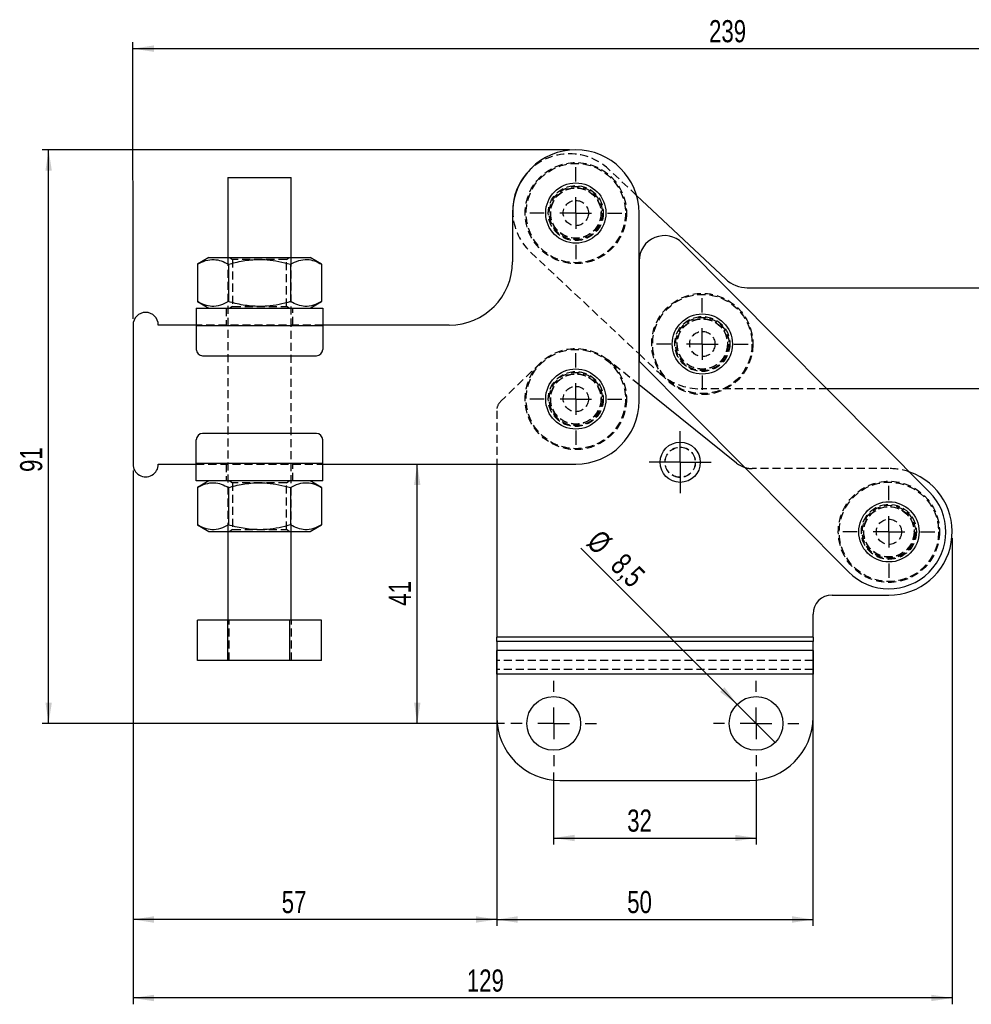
# Model space of a CAD drawing. Extents: x 24 to 351, y 12 to 282.
# Tile 3 of 13: x 40 to 190, y 127 to 282. Entities that reach past the tile are written whole.
import ezdxf

# ---------------------------------------------------------------- set-up
doc = ezdxf.new("R2010")
doc.units = 0
doc.linetypes.add('HIDDEN', pattern=[1.905, 1.27, -0.635])
doc.layers.get('0').update_dxf_attribs({"linetype": 'CONTINUOUS'})
doc.styles.add('SLDTEXTSTYLE0', font='TXT', dxfattribs={"width": 0.75})
doc.dimstyles.new('SLDDIMSTYLE0', dxfattribs={"dimtxt": 3.5, "dimasz": 3.302, "dimexe": 0, "dimexo": 0.0625, "dimgap": 0.875, "dimtad": 1, "dimdec": 1, "dimrnd": 1e-09, "dimzin": 12, "dimtxsty": 'SLDTEXTSTYLE0', "dimsah": 1, "dimcen": 0.09, "dimazin": 3, "dimtfac": 1, "dimtofl": 0, "dimtmove": 0, "dimatfit": 3, "dimtolj": 1, "dimtzin": 12})
doc.dimstyles.new('SLDDIMSTYLE1', dxfattribs={"dimtxt": 3.5, "dimasz": 3.302, "dimexe": 0, "dimexo": 0.0625, "dimgap": 0.875, "dimtad": 1, "dimdec": 0, "dimrnd": 1e-09, "dimzin": 12, "dimtxsty": 'SLDTEXTSTYLE0', "dimsah": 1, "dimcen": 0.09, "dimazin": 3, "dimtfac": 1, "dimtdec": 0, "dimtofl": 0, "dimtmove": 0, "dimatfit": 3, "dimtolj": 1, "dimtzin": 12})
doc.dimstyles.new('SLDDIMSTYLE2', dxfattribs={"dimtxt": 3.5, "dimasz": 3.302, "dimexe": 0, "dimexo": 0.0625, "dimgap": 0.875, "dimtad": 1, "dimdec": 0, "dimrnd": 1e-09, "dimzin": 12, "dimtxsty": 'SLDTEXTSTYLE0', "dimsah": 1, "dimcen": 0.09, "dimazin": 3, "dimtfac": 1, "dimtofl": 0, "dimtmove": 0, "dimatfit": 3, "dimtolj": 1, "dimtzin": 12})
doc.dimstyles.new('SLDDIMSTYLE3', dxfattribs={"dimtxt": 3.5, "dimasz": 3.302, "dimexe": 0, "dimexo": 0.0625, "dimgap": 0.875, "dimtad": 1, "dimdec": 3, "dimrnd": 1e-09, "dimzin": 12, "dimtxsty": 'SLDTEXTSTYLE0', "dimsah": 1, "dimcen": 0.09, "dimazin": 3, "dimtfac": 1, "dimtdec": 3, "dimtofl": 0, "dimtmove": 0, "dimatfit": 3, "dimtolj": 1, "dimtzin": 12})
doc.dimstyles.new('SLDDIMSTYLE4', dxfattribs={"dimtxt": 3.5, "dimasz": 3.302, "dimexe": 0, "dimexo": 0.0625, "dimgap": 0.875, "dimtad": 1, "dimdec": 3, "dimrnd": 1e-09, "dimzin": 12, "dimtxsty": 'SLDTEXTSTYLE0', "dimblk1": 'NONE', "dimsah": 1, "dimcen": 0, "dimazin": 3, "dimtfac": 1, "dimtdec": 3, "dimtmove": 0, "dimatfit": 3, "dimtolj": 1, "dimtzin": 12})

# ---------------------------------------------------------------- blocks, each defined once
blk = doc.blocks.new('_D')
at = {"color": 179, "linetype": 'CONTINUOUS'}
for p, q in [((102.63, 171.1), (102.63, 212.09)), ((116.44, 171.1), (101.63, 171.1))]:
    blk.add_line(p, q, dxfattribs=at)
for points in [[(102.63, 212.09), (102.12, 208.79), (103.13, 208.79)], [(102.63, 171.1), (103.14, 174.4), (102.12, 174.4)]]:
    blk.add_solid(points, dxfattribs=at)
at = {"color": 179, "linetype": 'CONTINUOUS', "insert": (98.12, 189.71, 0.1), "char_height": 3.5, "attachment_point": 1, "rotation": 90.0009, "style": 'SLDTEXTSTYLE0'}
blk.add_mtext('41', dxfattribs=at)
blk = doc.blocks.new('_D_1')
at = {"color": 179, "linetype": 'CONTINUOUS'}
for p, q in [((57.7, 235.09), (57.69, 278.79)), ((296.4, 232.05), (296.39, 278.8)), ((57.69, 277.79), (296.39, 277.8))]:
    blk.add_line(p, q, dxfattribs=at)
for points in [[(57.69, 277.79), (61, 277.28), (61, 278.3)], [(296.39, 277.8), (293.09, 278.3), (293.09, 277.29)]]:
    blk.add_solid(points, dxfattribs=at)
at = {"color": 179, "linetype": 'CONTINUOUS', "insert": (148.76, 282.3, 0.1), "char_height": 3.5, "attachment_point": 1, "rotation": 0.0009, "style": 'SLDTEXTSTYLE0'}
blk.add_mtext('239', dxfattribs=at)
blk = doc.blocks.new('_D_2')
at = {"color": 179, "linetype": 'CONTINUOUS'}
for p, q in [((126.69, 261.79), (43.35, 261.79)), ((44.35, 171.1), (44.35, 261.79)), ((116.44, 171.1), (43.35, 171.1))]:
    blk.add_line(p, q, dxfattribs=at)
for points in [[(44.35, 261.79), (43.85, 258.49), (44.86, 258.49)], [(44.35, 171.1), (44.86, 174.4), (43.85, 174.4)]]:
    blk.add_solid(points, dxfattribs=at)
at = {"color": 179, "linetype": 'CONTINUOUS', "insert": (39.84, 210.86, 0.1), "char_height": 3.5, "attachment_point": 1, "rotation": 90, "style": 'SLDTEXTSTYLE0'}
blk.add_mtext('91', dxfattribs=at)
blk = doc.blocks.new('_D_3')
at = {"color": 179, "linetype": 'CONTINUOUS'}
for p, q in [((124.19, 163.35), (124.19, 151.98)), ((156.19, 163.35), (156.19, 151.98)), ((124.19, 152.98), (156.19, 152.98))]:
    blk.add_line(p, q, dxfattribs=at)
for points in [[(124.19, 152.98), (127.5, 152.48), (127.5, 153.49)], [(156.19, 152.98), (152.89, 153.49), (152.89, 152.48)]]:
    blk.add_solid(points, dxfattribs=at)
at = {"color": 179, "linetype": 'CONTINUOUS', "insert": (135.82, 157.49, 0.1), "char_height": 3.5, "attachment_point": 1, "style": 'SLDTEXTSTYLE0'}
blk.add_mtext('32', dxfattribs=at)
blk = doc.blocks.new('_D_4')
at = {"color": 179, "linetype": 'CONTINUOUS'}
for p, q in [((115.19, 183.75), (115.19, 139.1)), ((165.19, 183.75), (165.19, 139.1)), ((115.19, 140.1), (165.19, 140.1))]:
    blk.add_line(p, q, dxfattribs=at)
for points in [[(115.19, 140.1), (118.5, 139.59), (118.5, 140.61)], [(165.19, 140.1), (161.89, 140.61), (161.89, 139.59)]]:
    blk.add_solid(points, dxfattribs=at)
at = {"color": 179, "linetype": 'CONTINUOUS', "insert": (135.82, 144.61, 0.1), "char_height": 3.5, "attachment_point": 1, "style": 'SLDTEXTSTYLE0'}
blk.add_mtext('50', dxfattribs=at)
blk = doc.blocks.new('_D_5')
at = {"color": 179, "linetype": 'CONTINUOUS'}
for p, q in [((57.7, 211.09), (57.7, 139.1)), ((115.19, 183.75), (115.19, 139.1)), ((115.19, 140.1), (57.7, 140.1))]:
    blk.add_line(p, q, dxfattribs=at)
for points in [[(57.7, 140.1), (61, 139.59), (61, 140.61)], [(115.19, 140.1), (111.89, 140.61), (111.89, 139.59)]]:
    blk.add_solid(points, dxfattribs=at)
at = {"color": 179, "linetype": 'CONTINUOUS', "insert": (81.2, 144.61, 0.1), "char_height": 3.5, "attachment_point": 1, "style": 'SLDTEXTSTYLE0'}
blk.add_mtext('57', dxfattribs=at)
blk = doc.blocks.new('_D_6')
at = {"color": 179, "linetype": 'CONTINUOUS'}
for p, q in [((57.7, 211.09), (57.7, 126.69)), ((187.19, 200.39), (187.2, 126.69)), ((187.2, 127.69), (57.7, 127.69))]:
    blk.add_line(p, q, dxfattribs=at)
for points in [[(57.7, 127.69), (61, 127.18), (61, 128.2)], [(187.2, 127.69), (183.89, 128.2), (183.89, 127.19)]]:
    blk.add_solid(points, dxfattribs=at)
at = {"color": 179, "linetype": 'CONTINUOUS', "insert": (110.47, 132.2, 0.1), "char_height": 3.5, "attachment_point": 1, "rotation": 0.0009, "style": 'SLDTEXTSTYLE0'}
blk.add_mtext('129', dxfattribs=at)
blk = doc.blocks.new('_D_7')
at = {"color": 179, "linetype": 'CONTINUOUS'}
for q in [(128.51, 198.79), (159.2, 168.1)]:
    blk.add_line((153.19, 174.11), q, dxfattribs=at)
blk.add_solid([(153.19, 174.11), (151.21, 176.8), (150.5, 176.08)], dxfattribs=at)
at = {"color": 179, "linetype": 'CONTINUOUS', "char_height": 3.5, "attachment_point": 1, "rotation": 315, "style": 'SLDTEXTSTYLE0'}
for s, insert in [('%%c', (131.69, 201.97, 0.1)), ('8,5', (135.46, 198.28, 0.1))]:
    blk.add_mtext(s, dxfattribs=dict(at, insert=insert))
blk = doc.blocks.new('_NONE')
blk = doc.blocks.new('SW_CENTERMARKSYMBOL_0')
at = {"color": 0, "linetype": 'CONTINUOUS'}
for p, q in [((0, 5), (0, 7.2625)), ((0, 0), (0, 2.5)), ((-5, 0), (-7.2625, 0)), ((0, 0), (-2.5, 0)), ((0, 0), (0, -2.5)), ((0, 0), (2.5, 0)), ((5, 0), (7.2625, 0)), ((0, -5), (0, -7.2625))]:
    blk.add_line(p, q, dxfattribs=at)
blk = doc.blocks.new('SW_CENTERMARKSYMBOL_1')
at = {"color": 0, "linetype": 'CONTINUOUS'}
for p, q in [((0, 5), (0, 7.2625)), ((0, 0), (0, 2.5)), ((-5, 0), (-7.2625, 0)), ((0, 0), (-2.5, 0)), ((0, 0), (0, -2.5)), ((0, 0), (2.5, 0)), ((5, 0), (7.2625, 0)), ((0, -5), (0, -7.2625))]:
    blk.add_line(p, q, dxfattribs=at)
blk = doc.blocks.new('SW_CENTERMARKSYMBOL_2')
at = {"color": 0, "linetype": 'CONTINUOUS'}
for p, q in [((0, 5), (0, 7.2625)), ((0, 0), (0, 2.5)), ((-5, 0), (-7.2625, 0)), ((0, 0), (-2.5, 0)), ((0, 0), (0, -2.5)), ((0, 0), (2.5, 0)), ((5, 0), (7.2625, 0)), ((0, -5), (0, -7.2625))]:
    blk.add_line(p, q, dxfattribs=at)
blk = doc.blocks.new('SW_CENTERMARKSYMBOL_3')
at = {"color": 0, "linetype": 'CONTINUOUS'}
for p, q in [((0, 2.5), (0, 4.9)), ((0, 0), (0, 2.5)), ((-2.5, 0), (-4.9, 0)), ((0, 0), (-2.5, 0)), ((0, 0), (0, -2.5)), ((0, 0), (2.5, 0)), ((2.5, 0), (4.9, 0)), ((0, -2.5), (0, -4.9))]:
    blk.add_line(p, q, dxfattribs=at)
blk = doc.blocks.new('SW_CENTERMARKSYMBOL_4')
at = {"color": 0, "linetype": 'CONTINUOUS'}
for p, q in [((0, 5), (0, 7.2625)), ((0, 0), (0, 2.5)), ((-5, 0), (-7.2625, 0)), ((0, 0), (-2.5, 0)), ((0, 0), (0, -2.5)), ((0, 0), (2.5, 0)), ((5, 0), (7.2625, 0)), ((0, -5), (0, -7.2625))]:
    blk.add_line(p, q, dxfattribs=at)
blk = doc.blocks.new('SW_CENTERMARKSYMBOL_5')
at = {"color": 0, "linetype": 'CONTINUOUS'}
for p, q in [((0, 5), (0, 6.75)), ((0, 0), (0, 2.5)), ((-5, 0), (-6.75, 0)), ((0, 0), (-2.5, 0)), ((0, 0), (0, -2.5)), ((0, 0), (2.5, 0)), ((5, 0), (6.75, 0)), ((0, -5), (0, -6.75))]:
    blk.add_line(p, q, dxfattribs=at)
blk = doc.blocks.new('SW_CENTERMARKSYMBOL_6')
at = {"color": 0, "linetype": 'CONTINUOUS'}
for p, q in [((0, 5), (0, 6.75)), ((0, 0), (0, 2.5)), ((-5, 0), (-6.75, 0)), ((0, 0), (-2.5, 0)), ((0, 0), (0, -2.5)), ((0, 0), (2.5, 0)), ((5, 0), (6.75, 0)), ((0, -5), (0, -6.75))]:
    blk.add_line(p, q, dxfattribs=at)

msp = doc.modelspace()

# ---------------------------------------------------------------- linework, layer by layer
at = {"color": 7, "linetype": 'HIDDEN'}
for p, q in [((137.300483, 254.573396), (132.872604, 258.731088)), ((72.694958, 244.741937), (72.695636, 201.441937)), ((73.021696, 244.741941), (73.444963, 244.445579)), ((73.444963, 244.445579), (73.445075, 237.03832)), ((81.944958, 244.445713), (82.368218, 244.74209)), ((81.945077, 237.038454), (81.944958, 244.445713)), ((82.695638, 201.442095), (82.694956, 244.742094)), ((120.551328, 245.60911), (137.695195, 229.511358)), ((72.44508, 236.741934), (72.445125, 234.091934)), ((73.445075, 237.03832), (73.021822, 236.741943)), ((82.368341, 236.742091), (81.945077, 237.038454)), ((82.945124, 234.092098), (82.945079, 236.742098)), ((87.695123, 234.092174), (67.695119, 234.091859)), ((67.695127, 233.99186), (87.695123, 233.992174)), ((137.695229, 229.511326), (140.687718, 226.701438)), ((122.116801, 228.126936), (115.800178, 221.981746)), ((137.695272, 224.625601), (132.702171, 228.632299)), ((167.435347, 223.990057), (147.532184, 223.991423)), ((115.194804, 220.548214), (115.194804, 212.092606)), ((87.695469, 212.192174), (67.695469, 212.191859)), ((67.695469, 212.091859), (87.695469, 212.092174)), ((72.445468, 212.091933), (72.445513, 209.441934)), ((82.945511, 209.442099), (82.945471, 212.092099)), ((177.194805, 211.392803), (155.592304, 211.392803)), ((73.022247, 209.441943), (73.445515, 209.145578)), ((73.445515, 209.145578), (73.445634, 201.73832)), ((81.945517, 209.145712), (82.368773, 209.44209)), ((81.945632, 201.738454), (81.945517, 209.145712)), ((73.445634, 201.73832), (73.022374, 201.441943)), ((82.368896, 201.44209), (81.945632, 201.738454)), ((72.914542, 181.041941), (72.914445, 187.441941)), ((82.728428, 181.042096), (82.728327, 187.442096)), ((165.194805, 184.75309), (115.194804, 184.75309)), ((165.194805, 184.045984), (115.194804, 184.045984)), ((165.194805, 182.626566), (115.194804, 182.626566)), ((165.194805, 181.040781), (115.194804, 181.040781)), ((165.194805, 179.621363), (115.194804, 179.621363)), ((165.194805, 178.914255), (115.194804, 178.914255))]:
    msp.add_line(p, q, dxfattribs=at)
at = {"color": 7, "linetype": 'CONTINUOUS'}
for p, q in [((72.694757, 257.441936), (72.694958, 244.741937)), ((82.694956, 244.742094), (82.694755, 257.442096)), ((151.387535, 241.345931), (137.300483, 254.573396)), ((117.694844, 251.792645), (117.694965, 244.092645)), ((137.695311, 222.09296), (137.694844, 251.792962)), ((183.580325, 207.735132), (144.53346, 247.047907)), ((69.694952, 244.741889), (67.88002, 243.693998)), ((87.509927, 243.694307), (85.694955, 244.742142)), ((67.88002, 243.693998), (67.88011, 237.789726)), ((72.787494, 243.694073), (72.787584, 237.789804)), ((82.60245, 243.694229), (82.602543, 237.789957)), ((87.509927, 243.694307), (87.51002, 237.790035)), ((137.695451, 244.229155), (137.695212, 228.390055)), ((154.809768, 239.990924), (195.69533, 239.988117)), ((67.695082, 236.74186), (87.695082, 236.742174)), ((67.88011, 237.789726), (69.695079, 236.741889)), ((85.695081, 236.742143), (87.51002, 237.790035)), ((57.695121, 234.091701), (57.695471, 212.091701)), ((67.695119, 234.091859), (61.695122, 234.091764)), ((67.695127, 233.99186), (87.695123, 233.992174)), ((67.695127, 233.99186), (67.695186, 230.241859)), ((107.695122, 234.092489), (87.695123, 234.092174)), ((87.695123, 233.992174), (87.695182, 230.242174)), ((68.695196, 229.241874), (86.695199, 229.242157)), ((137.695195, 229.511358), (137.695229, 229.511326)), ((137.695212, 228.390055), (170.809285, 195.050474)), ((153.088871, 212.273055), (137.695272, 224.625601)), ((195.694231, 223.988118), (167.435347, 223.990057)), ((86.695392, 216.942158), (68.695389, 216.941875)), ((67.695469, 212.191859), (67.69541, 215.941859)), ((87.695469, 212.192174), (87.695409, 215.942173)), ((61.695472, 212.091764), (67.695469, 212.091859)), ((87.695469, 212.192174), (67.695469, 212.191859)), ((87.695469, 212.092174), (127.695469, 212.092803)), ((115.194804, 212.092606), (115.194804, 184.75309)), ((87.69551, 209.442173), (67.695514, 209.441859)), ((69.695511, 209.44189), (67.880572, 208.393997)), ((87.510482, 208.394306), (85.69551, 209.442142)), ((67.880572, 208.393997), (67.880668, 202.489726)), ((72.788053, 208.394074), (72.788142, 202.489804)), ((82.603005, 208.394229), (82.603098, 202.489958)), ((87.510482, 208.394306), (87.510575, 202.490036)), ((67.880668, 202.489726), (69.695637, 201.441891)), ((85.695636, 201.442142), (87.510575, 202.490036)), ((72.695636, 201.441937), (72.69586, 187.441938)), ((82.695857, 187.442094), (82.695638, 201.442095)), ((168.194805, 191.392804), (177.194805, 191.392804)), ((165.194805, 184.75309), (165.194805, 188.392803)), ((72.66339, 187.441938), (67.881972, 187.441861)), ((67.882077, 181.041861), (67.881972, 187.441861)), ((82.477272, 187.44209), (72.66339, 187.441938)), ((72.663487, 181.041937), (72.66339, 187.441938)), ((87.509741, 187.442171), (82.477272, 187.44209)), ((82.477373, 181.042092), (82.477272, 187.44209)), ((87.509841, 181.04217), (87.509741, 187.442171)), ((165.194805, 184.75309), (115.194804, 184.75309)), ((115.194804, 184.045984), (115.194804, 184.75309)), ((165.194805, 184.045984), (115.194804, 184.045984)), ((115.194804, 184.045984), (115.194804, 182.626566)), ((165.194805, 184.75309), (165.194805, 184.045984)), ((165.194805, 182.626566), (165.194805, 184.045984)), ((165.194805, 182.626566), (115.194804, 182.626566)), ((115.194804, 178.914255), (115.194804, 182.626566)), ((165.194805, 182.626566), (165.194805, 178.914255)), ((72.663487, 181.041937), (67.882077, 181.041861)), ((82.477373, 181.042092), (72.663487, 181.041937)), ((87.509841, 181.04217), (82.477373, 181.042092)), ((165.194805, 178.914255), (115.194804, 178.914255)), ((115.194804, 178.914255), (115.194804, 172.102479)), ((165.194805, 172.102479), (165.194805, 178.914255)), ((125.194805, 162.102478), (155.194804, 162.102478))]:
    msp.add_line(p, q, dxfattribs=at)
at = {"color": 7, "linetype": 'CONTINUOUS', "flags": 128}
for points in [[(72.694757, 257.441936), (72.735675, 257.44194), (72.946117, 257.44194), (73.328183, 257.441947), (73.868067, 257.441955), (74.546256, 257.441966), (75.338238, 257.441981), (76.215395, 257.441992), (77.146024, 257.442007), (78.096476, 257.442022), (79.032414, 257.442037), (79.920006, 257.442052), (80.727172, 257.442063), (81.424736, 257.442074), (81.98749, 257.442085)], [(81.98749, 257.442085), (82.395092, 257.442089), (82.632814, 257.442093), (82.694755, 257.442096)], [(69.694952, 244.741889), (69.78871, 244.741893), (70.067786, 244.741896), (70.525632, 244.741904), (71.151518, 244.741915), (71.930782, 244.741926), (72.845154, 244.741941), (73.873193, 244.741956), (74.990817, 244.741975), (76.171824, 244.741993), (77.388533, 244.742012), (78.612421, 244.74203), (79.814807, 244.742049), (80.967505, 244.742068), (82.043496, 244.742086), (83.017562, 244.742101), (83.866869, 244.742112), (84.571511, 244.742124), (85.114975, 244.742135), (85.484517, 244.742138), (85.671481, 244.742142), (85.694955, 244.742142)], [(67.695082, 236.74186), (67.695082, 236.689018), (67.695082, 236.532528), (67.695089, 236.2784), (67.695097, 235.936402), (67.695097, 235.519678), (67.695104, 235.044237), (67.695119, 234.528357), (67.695127, 233.99186)], [(87.695082, 236.742174), (87.695082, 236.689333), (87.695085, 236.532843), (87.695089, 236.278715), (87.695093, 235.936716), (87.6951, 235.519992), (87.695108, 235.044552), (87.695115, 234.528672), (87.695123, 233.992174)], [(67.695514, 209.441859), (67.695507, 209.494699), (67.695507, 209.65119), (67.695507, 209.905317), (67.695499, 210.247315), (67.695492, 210.664041), (67.695484, 211.139479), (67.695477, 211.65536), (67.695469, 212.191859)], [(87.69551, 209.442173), (87.69551, 209.495014), (87.695506, 209.651505), (87.695502, 209.905632), (87.695499, 210.24763), (87.695491, 210.664355), (87.695484, 211.139794), (87.695476, 211.655675), (87.695469, 212.192174)], [(69.695637, 201.441891), (69.789395, 201.441892), (70.068464, 201.441896), (70.52631, 201.441904), (71.152204, 201.441913), (71.931467, 201.441925), (72.845832, 201.44194), (73.873878, 201.441956), (74.991503, 201.441974), (76.172509, 201.441992), (77.389211, 201.442012), (78.613103, 201.44203), (79.815489, 201.44205), (80.968187, 201.442068), (82.044177, 201.442084), (83.01824, 201.4421), (83.867551, 201.442113), (84.572193, 201.442124), (85.115657, 201.442133), (85.485198, 201.442138), (85.672163, 201.442141), (85.695636, 201.442142)]]:
    msp.add_lwpolyline(points, dxfattribs=at)
at = {"color": 7, "linetype": 'HIDDEN', "flags": 128}
for points in [[(81.944958, 244.445713), (81.852087, 244.44571), (81.577529, 244.445706), (81.133281, 244.445698), (80.538765, 244.445691), (79.819959, 244.44568), (79.008282, 244.445665), (78.139205, 244.445654), (77.250712, 244.445639), (76.381639, 244.445624), (75.569958, 244.445613), (74.851156, 244.445602), (74.256637, 244.44559), (73.812389, 244.445583), (73.537835, 244.445579), (73.444963, 244.445579), (73.444963, 244.445579)], [(73.445075, 237.03832), (73.537946, 237.038322), (73.812508, 237.038326), (74.256756, 237.038333), (74.851268, 237.038342), (75.570077, 237.038354), (76.381751, 237.038367), (77.250832, 237.03838), (78.139321, 237.038395), (79.008397, 237.038408), (79.820075, 237.038421), (80.538881, 237.038432), (81.1334, 237.038441), (81.577644, 237.038449), (81.852202, 237.038452), (81.945077, 237.038454)], [(81.945517, 209.145712), (81.852642, 209.145711), (81.578084, 209.145706), (81.133836, 209.145699), (80.53932, 209.14569), (79.820514, 209.145679), (79.008837, 209.145666), (78.13976, 209.145652), (77.251271, 209.145638), (76.382191, 209.145625), (75.570517, 209.145612), (74.851707, 209.145601), (74.257196, 209.145591), (73.812947, 209.145584), (73.538386, 209.14558), (73.445515, 209.145578), (73.445515, 209.145578)], [(73.445634, 201.73832), (73.538505, 201.738321), (73.813067, 201.738326), (74.257307, 201.738333), (74.851827, 201.738342), (75.570629, 201.738354), (76.38231, 201.738366), (77.251383, 201.73838), (78.13988, 201.738394), (79.008953, 201.738408), (79.82063, 201.73842), (80.539436, 201.738432), (81.133955, 201.738441), (81.5782, 201.738448), (81.852761, 201.738453), (81.945632, 201.738454)]]:
    msp.add_lwpolyline(points, dxfattribs=at)
at = {"color": 7, "linetype": 'HIDDEN'}
for centre, radius in [((127.694844, 251.792803), 8), ((127.694844, 251.792803), 7.85), ((127.694844, 251.792803), 4.35), ((127.694844, 251.792803), 4.2), ((127.694844, 251.792803), 4), ((127.694844, 251.792803), 4), ((127.694844, 251.792803), 3.96875), ((127.694844, 251.792803), 2), ((147.693404, 231.091412), 8), ((147.693404, 231.091412), 7.85), ((147.693404, 231.091412), 4.35), ((147.693404, 231.091412), 4.2), ((147.693404, 231.091412), 4), ((147.693404, 231.091412), 3.96875), ((147.693404, 231.091412), 2), ((127.695307, 222.392803), 8), ((127.695307, 222.392803), 7.85), ((127.695307, 222.392803), 4.35), ((127.695307, 222.392803), 4.2), ((127.695307, 222.392803), 4), ((127.695307, 222.392803), 4), ((127.695307, 222.392803), 3.96875), ((127.695307, 222.392803), 2), ((144.194804, 212.392803), 2.4), ((144.194804, 212.392803), 2.38125), ((177.194804, 201.392803), 8), ((177.194804, 201.392803), 7.85), ((177.194804, 201.392803), 4.35), ((177.194804, 201.392803), 4.2), ((177.194804, 201.392803), 4), ((177.194804, 201.392803), 3.96875), ((177.194804, 201.392803), 2)]:
    msp.add_circle(centre, radius, dxfattribs=at)
at = {"color": 7, "linetype": 'CONTINUOUS'}
for centre, radius in [((127.694844, 251.792803), 4.7625), ((147.693404, 231.091412), 4.7625), ((127.695307, 222.392803), 4.7625), ((144.194804, 212.392803), 3.175), ((177.194804, 201.392803), 4.7625), ((124.194804, 171.102478), 4.25), ((156.194804, 171.102478), 4.25)]:
    msp.add_circle(centre, radius, dxfattribs=at)
for centre, radius, start, end in [((127.694844, 251.792803), 10, 0.0009017, 180.0009017), ((126.711966, 252.170099), 9.000001, 139.75539837, 178.24414622), ((141.695451, 244.229095), 4, 44.80556853, 179.9991363), ((107.694965, 244.092488), 10, 270.0009017, 0.0009017), ((154.810111, 244.990924), 5, 226.80250233, 269.99606742), ((59.695123, 234.091733), 2, 0.0009017, 180.0009017), ((68.695183, 230.241874), 1, 180.0009017, 270.0009017), ((86.695183, 230.242158), 1, 270.0009017, 0.0009017), ((127.695311, 222.092803), 10, 270.0009017, 0.0009017), ((68.695408, 215.941874), 1, 90.0009017, 180.0009017), ((86.695408, 215.942158), 1, 0.0009017, 90.0009017), ((59.695469, 212.091733), 2, 180.0009017, 0.0009017), ((155.592303, 215.392803), 4, 231.25480857, 252.59028879), ((177.194804, 201.392803), 10, 270, 70.64750131), ((177.194804, 201.392803), 9, 224.80556853, 44.80556853), ((168.194804, 188.392803), 3, 90, 180), ((125.194804, 172.102478), 10, 180, 270), ((155.194804, 172.102478), 10, 270, 0)]:
    msp.add_arc(centre, radius, start, end, dxfattribs=at)
at = {"color": 7, "linetype": 'HIDDEN'}
for centre, radius, start, end in [((126.711966, 252.170099), 9.000001, 46.80250233, 139.75539837), ((126.711966, 252.170099), 9.000001, 178.24414622, 226.80250233), ((147.532871, 233.991423), 10, 226.80250233, 269.99606742), ((117.194804, 220.548214), 2, 134.21184298, 180), ((155.592303, 215.392803), 4, 252.59028879, 270), ((177.194804, 201.392803), 10, 70.64750131, 90)]:
    msp.add_arc(centre, radius, start, end, dxfattribs=at)
at = {"color": 7, "linetype": 'CONTINUOUS'}
for points, knots in [([(67.88002, 243.693998), (68.30595, 243.913282), (69.167045, 244.356604), (70.442883, 244.518798), (71.662507, 244.280776), (72.410215, 243.890832), (72.787494, 243.694073)], [0, 0, 0, 0, 0.2646047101, 0.5349475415, 0.7653430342, 1, 1, 1, 1]), ([(72.787494, 243.694073), (73.14364, 243.791812), (74.304841, 244.110488), (76.342486, 244.461809), (78.670148, 244.474945), (80.770698, 244.180622), (81.989634, 243.856953), (82.60245, 243.694229)], [0, 0, 0, 0, 0.1112576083, 0.3627510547, 0.6203153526, 0.8091148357, 1, 1, 1, 1]), ([(82.60245, 243.694229), (83.02838, 243.913514), (83.889478, 244.356839), (85.165316, 244.519033), (86.38494, 244.281011), (87.132648, 243.891066), (87.509927, 243.694307)], [0, 0, 0, 0, 0.2646049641, 0.534947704, 0.7653431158, 1, 1, 1, 1]), ([(72.787584, 237.789804), (72.361654, 237.570519), (71.500559, 237.127194), (70.224721, 236.965001), (69.005096, 237.203022), (68.257389, 237.592967), (67.88011, 237.789726)], [0, 0, 0, 0, 0.2646048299, 0.5349476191, 0.765343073, 1, 1, 1, 1]), ([(82.602543, 237.789957), (81.995944, 237.628734), (80.777117, 237.304793), (78.697805, 237.012139), (76.364371, 237.01988), (74.32551, 237.367801), (73.14373, 237.692079), (72.787584, 237.789804)], [0, 0, 0, 0, 0.1889642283, 0.3796822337, 0.6308194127, 0.8887423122, 1, 1, 1, 1]), ([(87.51002, 237.790035), (87.084088, 237.570751), (86.222987, 237.127428), (84.947149, 236.965233), (83.72753, 237.203256), (82.979822, 237.593199), (82.602543, 237.789957)], [0, 0, 0, 0, 0.2646050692, 0.5349478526, 0.7653431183, 1, 1, 1, 1]), ([(67.880572, 208.393997), (68.306504, 208.613282), (69.167605, 209.056605), (70.443442, 209.2188), (71.663066, 208.980778), (72.410774, 208.590833), (72.788053, 208.394074)], [0, 0, 0, 0, 0.2646050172, 0.5349477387, 0.7653431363, 1, 1, 1, 1]), ([(72.788053, 208.394074), (73.144199, 208.491813), (74.305398, 208.810484), (76.343041, 209.161809), (78.670701, 209.174946), (80.771253, 208.880622), (81.990189, 208.556952), (82.603005, 208.394229)], [0, 0, 0, 0, 0.1112575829, 0.3627504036, 0.6203151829, 0.8091147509, 1, 1, 1, 1]), ([(82.603005, 208.394229), (83.028935, 208.613513), (83.890033, 209.056837), (85.165871, 209.219031), (86.385495, 208.98101), (87.133203, 208.591065), (87.510482, 208.394306)], [0, 0, 0, 0, 0.2646049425, 0.5349476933, 0.765343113, 1, 1, 1, 1]), ([(72.788142, 202.489804), (72.36221, 202.270519), (71.50111, 201.827195), (70.225271, 201.665001), (69.005656, 201.903023), (68.257949, 202.292967), (67.880668, 202.489726)], [0, 0, 0, 0, 0.2646051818, 0.5349479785, 0.7653430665, 1, 1, 1, 1]), ([(82.603098, 202.489958), (81.996499, 202.328735), (80.777672, 202.004793), (78.698358, 201.712142), (76.364926, 201.719878), (74.326067, 202.067802), (73.144288, 202.392078), (72.788142, 202.489804)], [0, 0, 0, 0, 0.1889643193, 0.3796823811, 0.630820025, 0.8887422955, 1, 1, 1, 1]), ([(87.510575, 202.490036), (87.084645, 202.270751), (86.223547, 201.827426), (84.947704, 201.665233), (83.728085, 201.903255), (82.980378, 202.293199), (82.603098, 202.489958)], [0, 0, 0, 0, 0.2646048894, 0.5349478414, 0.7653430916, 1, 1, 1, 1])]:
    msp.add_open_spline(points, degree=3, knots=knots, dxfattribs=at)

# ---------------------------------------------------------------- block references
at = {"color": 179, "linetype": 'CONTINUOUS'}
for name, p in [('SW_CENTERMARKSYMBOL_0', (127.694844, 251.792803)), ('SW_CENTERMARKSYMBOL_2', (147.693404, 231.091412)), ('SW_CENTERMARKSYMBOL_1', (127.695307, 222.392803)), ('SW_CENTERMARKSYMBOL_3', (144.194804, 212.392803)), ('SW_CENTERMARKSYMBOL_4', (177.194804, 201.392803)), ('SW_CENTERMARKSYMBOL_5', (124.194804, 171.102478)), ('SW_CENTERMARKSYMBOL_6', (156.194804, 171.102478))]:
    msp.add_blockref(name, p, dxfattribs=at)

# ---------------------------------------------------------------- dimensions: what is measured, and where the dimension line sits
for base, p1, p2, angle, dimstyle, picture, middle in [((296.394978, 277.795295), (57.695123, 234.091701), (296.395714, 231.047745), 0.0009017, 'SLDDIMSTYLE1', '_D_1', (154.05926, 277.793055)), ((44.353791, 261.792803), (117.444804, 171.102478), (127.694844, 261.792803), 90, 'SLDDIMSTYLE2', '_D_2', (44.353791, 214.871424)), ((57.695469, 140.102478), (115.194804, 184.753091), (57.695469, 212.091701), 0, 'SLDDIMSTYLE1', '_D_5', (85.206636, 140.102478)), ((57.696797, 127.691889), (187.194804, 201.392803), (57.695469, 212.091701), 0.0009017, 'SLDDIMSTYLE2', '_D_6', (115.774774, 127.692803)), ((102.626606, 212.092408), (117.444804, 171.102478), (127.695469, 212.092803), 270.0009017, 'SLDDIMSTYLE0', '_D', (102.626895, 193.718724)), ((165.194804, 140.102478), (115.194804, 184.753091), (165.194804, 184.753091), 0, 'SLDDIMSTYLE3', '_D_4', (139.823131, 140.102478))]:
    dim = msp.add_linear_dim(base=base, p1=p1, p2=p2, angle=angle, dimstyle=dimstyle, dxfattribs=at)
    dim.commit()
    dim.dimension.update_dxf_attribs({"geometry": picture, "text_midpoint": middle, "dimtype": 160})
dim = msp.add_diameter_dim_2p(p1=(159.200008, 168.097274), p2=(153.1896, 174.107682), dimstyle='SLDDIMSTYLE4', dxfattribs=at)
dim.commit()
dim.dimension.update_dxf_attribs({"geometry": '_D_7', "text_midpoint": (133.578568, 193.718734), "dimtype": 163})
dim = msp.add_linear_dim(base=(156.194804, 152.983157), p1=(124.194804, 164.352478), p2=(156.194804, 164.352478), dimstyle='SLDDIMSTYLE3', dxfattribs=at)
dim.commit()
dim.dimension.update_dxf_attribs({"geometry": '_D_3', "text_midpoint": (139.823131, 152.983157), "dimtype": 160})

doc.saveas('drawing.dxf')
